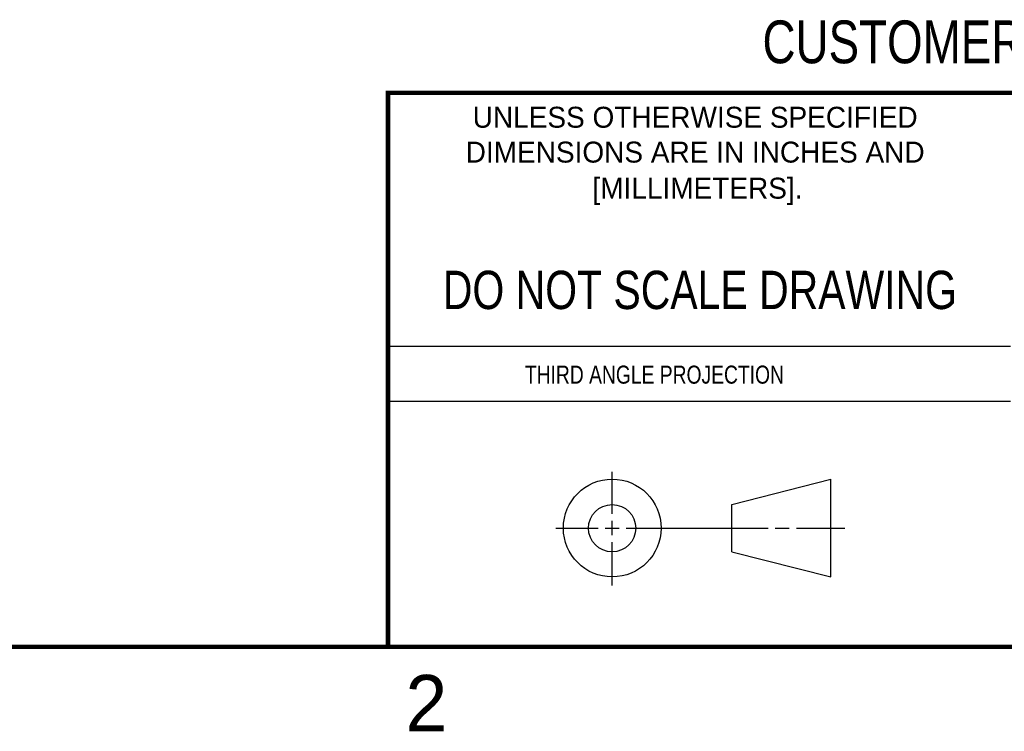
# Model space of a CAD drawing. Header units: inches. Extents: x 0 to 22, y 0 to 17.
# Tile 9 of 20: x 12 to 16.3, y 0.1 to 3.3. Entities that reach past the tile are written whole.
import ezdxf

# ---------------------------------------------------------------- set-up
doc = ezdxf.new("R2010")
doc.units = ezdxf.units.IN
doc.header["$LTSCALE"] = 1.21
doc.header["$MEASUREMENT"] = 0
doc.layers.get('0').update_dxf_attribs({"linetype": 'CONTINUOUS'})
doc.styles.get("Standard").update_dxf_attribs({"font": 'txt', "width": 0.8})
doc.styles.add('TEXTSTYLE_2', font='txt')

msp = doc.modelspace()

# ---------------------------------------------------------------- linework, layer by layer
at = {"color": 2, "linetype": 'CONTINUOUS'}
for p, q in [((13.61, 1.835), (16.375, 1.835)), ((16.375, 1.5888), (13.61, 1.5888)), ((14.6059, 1.0901), (14.6059, 1.2769)), ((14.6059, 0.9964), (14.6059, 1.0589)), ((14.3557, 1.0276), (14.5434, 1.0276)), ((14.5747, 1.0276), (14.6372, 1.0276)), ((14.6684, 1.0276), (15.2987, 1.0276)), ((15.3299, 1.0276), (15.3924, 1.0276)), ((15.4237, 1.0276), (15.6394, 1.0276)), ((14.6059, 0.7723), (14.6059, 0.9651))]:
    msp.add_line(p, q, dxfattribs=at)
at = {"color": 7, "linetype": 'CONTINUOUS'}
for p, q in [((15.1374, 1.132), (15.5769, 1.2447)), ((15.5769, 0.8105), (15.5769, 1.2447)), ((15.1374, 0.9219), (15.1374, 1.132)), ((15.1374, 0.9219), (15.5769, 0.8105))]:
    msp.add_line(p, q, dxfattribs=at)
at = {"color": 7, "linetype": 'CONTINUOUS', "const_width": 0.02}
for points in [[(13.6, 2.9595), (21.5, 2.96)], [(13.61, 0.5), (13.61, 2.96)], [(0.5, 0.5), (21.5, 0.5)]]:
    msp.add_lwpolyline(points, dxfattribs=at)
at = {"color": 7, "linetype": 'CONTINUOUS'}
for centre, radius in [((14.6059, 1.0276), 0.2171), ((14.6054, 1.0269), 0.105)]:
    msp.add_circle(centre, radius, dxfattribs=at)

# ---------------------------------------------------------------- texts
at = {"color": 7, "linetype": 'CONTINUOUS', "attachment_point": 2, "line_spacing_factor": 0.9}
for s, insert, char_height, width in [('CUSTOMER DRAWING', (16.3742, 3.2811), 0.19, 2.432), ('DO NOT SCALE DRAWING', (14.9953, 2.1698), 0.17, 2.72)]:
    msp.add_mtext(s, dxfattribs=dict(at, insert=insert, char_height=char_height, width=width))
at = {"color": 2, "linetype": 'CONTINUOUS', "line_spacing_factor": 0.9, "style": 'TEXTSTYLE_2'}
for s, insert, char_height, width, attachment_point in [('UNLESS OTHERWISE SPECIFIED', (14.9742, 2.8979), 0.093, 2.418, 2), ('DIMENSIONS ARE IN INCHES AND', (14.9742, 2.7431), 0.093, 2.604, 2), ('[MILLIMETERS].', (14.9844, 2.5829), 0.093, 1.302, 2), ('2', (13.6875, 0.375), 0.25, 0.25, 1)]:
    msp.add_mtext(s, dxfattribs=dict(at, insert=insert, char_height=char_height, width=width, attachment_point=attachment_point))
at = {"color": 2, "linetype": 'CONTINUOUS', "insert": (14.2178, 1.7486), "char_height": 0.08, "width": 1.408, "attachment_point": 1, "line_spacing_factor": 0.9}
msp.add_mtext('THIRD ANGLE PROJECTION', dxfattribs=at)

doc.saveas('drawing.dxf')
